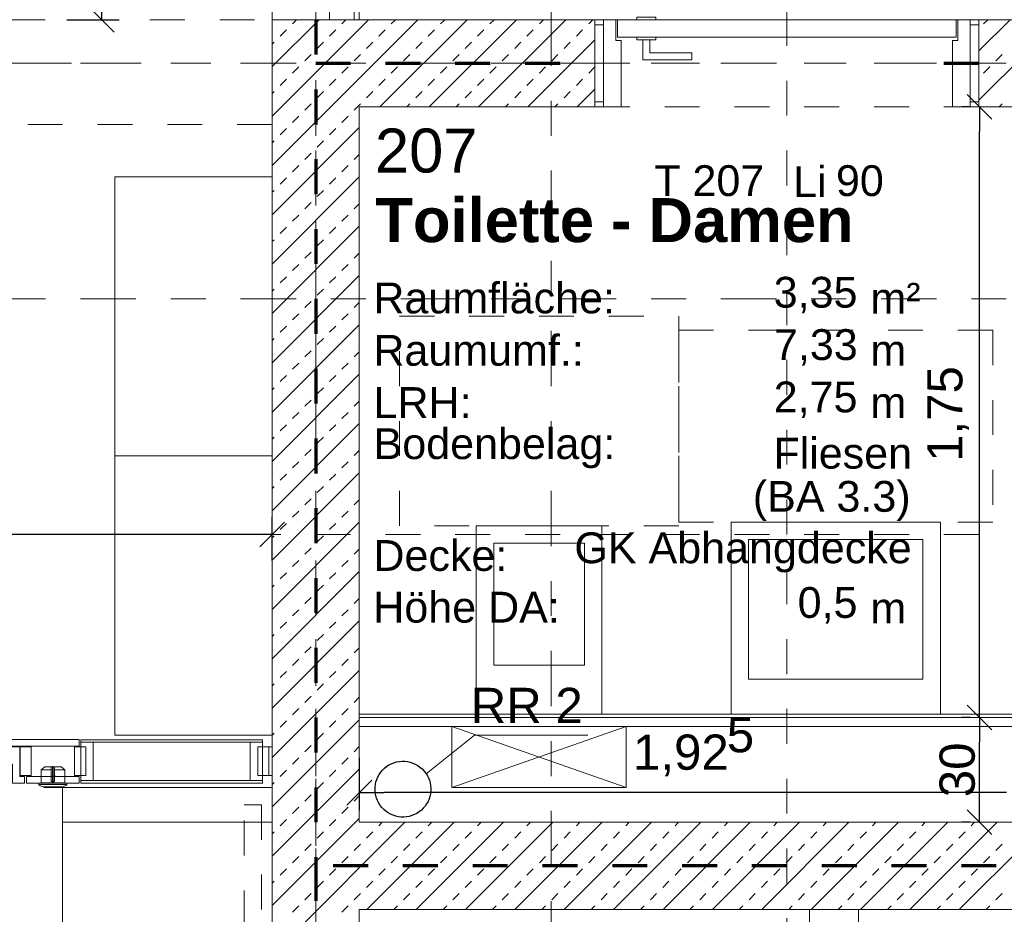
# Model space of a CAD drawing. Header units: metres. Extents: x -45.2 to 14.3, y -31.8 to 10.2.
# Tile 69 of 141: x -23.8 to -21, y -18.6 to -16.1. Entities that reach past the tile are written whole.
import ezdxf

# ---------------------------------------------------------------- set-up
doc = ezdxf.new("R2010")
doc.units = ezdxf.units.M
doc.header["$LTSCALE"] = 0.05
for name, pattern in [('Achsen 01', [5.291531, 3.175, -1.058062, 0.352704, -0.705764]), ('gestrichelt', [2.116531, 1.058062, -1.058469]), ('gestrichelt - 01', [2, 1, -1]), ('ISO-07 Punktiert', [0.889, 0.127, -0.762]), ('Raster 01', [2, 1, -1]), ('VW-01 Strichlinie kurz', [2, 1, -1])]:
    doc.linetypes.add(name, pattern=pattern)
doc.layers.get('0').update_dxf_attribs({"lineweight": 25})
for name, color, linetype, lineweight in [('013_Beton und Stahlbetonarbeiten-000 Unterzüge', 7, 'ISO-07 Punktiert', 13), ('013_Beton und Stahlbetonarbeiten-340 Innenwände', 7, 'Continuous', 18), ('024_Fliesen_Plattenarbeiten-340 Fliesen', 7, 'Continuous', 9), ('027_Tischlerarbeiten-340 Innentüren', 7, 'Continuous', 9), ('031_Metallbauarbeiten-340 Innentüren _ Elemente', 7, 'Continuous', 9), ('039_Trockenbauarbeiten-340 Gipskarton', 7, 'Continuous', 9), ('AV1-Brandschutzkonzept-Brandschutzkonzept', 7, 'Continuous', 5), ('AV1-Einrichtung Bemaßung', 7, 'Continuous', 9), ('AV1-Schnitt Achsen', 7, 'Achsen 01', 18), ('AV1-Stempel-Raumstempel', 7, 'Continuous', 9), ('Keine', 7, 'Continuous', 9)]:
    doc.layers.add(name, color=color, linetype=linetype, lineweight=lineweight)
for name, color, linetype, lineweight, true_color in [('013_Beton und Stahlbetonarbeiten-350 Stahlbeton Treppe Ansicht', 7, 'Continuous', 9, 0xa6a6a6), ('045_Sanitär Betriebseinrichtung-allg.', 9, 'Continuous', 13, 0x808080), ('045_Sanitärausstattung-allg.', 9, 'Continuous', 9, 0x808080), ('ACTES-Einrichtung Aufsicht.', 7, 'Continuous', 9, 0xa6a6a6), ('AV1-Achsen', 1, 'Achsen 01', 18, 0xff0000), ('AV1-Einrichtung', 7, 'Continuous', 9, 0xa6a6a6), ('AV1-Raster', 7, 'Raster 01', 9, 0xa6a6a6)]:
    doc.layers.add(name, color=color, linetype=linetype, lineweight=lineweight, true_color=true_color)
doc.styles.add('Arial', font='arial.ttf')
doc.styles.add('Arial (bold)', font='arialbd.ttf')

msp = doc.modelspace()

# ---------------------------------------------------------------- linework, layer by layer
at = {"color": 0, "linetype": 'ByBlock', "lineweight": -2}
for p, q in [((-23.5629, -16.075), (-23.5629, -16.0043)), ((-21.0483, -16.325), (-21.0483, -16.3957)), ((-23.075, -17.55), (-23.1457, -17.55)), ((-21.0483, -18.075), (-21.0483, -18.0043)), ((-21.0483, -18.075), (-21.0483, -18.1457)), ((-22.825, -18.29), (-22.7543, -18.29)), ((-21.0483, -18.375), (-21.0483, -18.3043))]:
    msp.add_line(p, q, dxfattribs=at)
at = {"color": 0, "linetype": 'Continuous', "lineweight": 15}
for p, q in [((-23.5275, -16.1104), (-23.5982, -16.0396)), ((-21.0836, -16.2896), (-21.0129, -16.3604)), ((-23.0396, -17.5146), (-23.1104, -17.5854)), ((-21.0129, -18.1104), (-21.0836, -18.0396)), ((-21.0836, -18.0396), (-21.0129, -18.1104)), ((-22.8604, -18.3254), (-22.7896, -18.2546)), ((-21.0129, -18.4104), (-21.0836, -18.3396))]:
    msp.add_line(p, q, dxfattribs=at)
at = {"layer": '013_Beton und Stahlbetonarbeiten-000 Unterzüge', "linetype": 'VW-01 Strichlinie kurz'}
for points in [[(-23.075, -16.075), (-23.075, -13.625), (-22.825, -13.625), (-22.825, -16.075)], [(-39.025, -16.375), (-39.025, -16.075), (-23.075, -16.075), (-23.075, -16.375)], [(-22.15, -16.325), (-22.15, -16.075), (-21.05, -16.075), (-21.05, -16.325)]]:
    msp.add_lwpolyline(points, close=True, dxfattribs=at)
at = {"layer": '013_Beton und Stahlbetonarbeiten-340 Innenwände', "color": 251, "linetype": 'Continuous', "lineweight": 13, "true_color": 0x4c4c4c}
for p, q in [((-22.6576, -16.075), (-23.075, -16.4924)), ((-22.799, -16.075), (-23.075, -16.351)), ((-22.9404, -16.075), (-23.075, -16.2096)), ((-23.0163, -16.0867), (-23.0046, -16.075)), ((-22.8749, -16.0867), (-22.8632, -16.075)), ((-22.5162, -16.075), (-22.7662, -16.325)), ((-22.7335, -16.0867), (-22.7218, -16.075)), ((-22.3748, -16.075), (-22.6248, -16.325)), ((-22.5921, -16.0867), (-22.5804, -16.075)), ((-22.2333, -16.075), (-22.4833, -16.325)), ((-22.4506, -16.0867), (-22.439, -16.075)), ((-22.3092, -16.0867), (-22.2975, -16.075)), ((-22.1678, -16.0867), (-22.1561, -16.075)), ((-20.8191, -16.075), (-21.05, -16.3059)), ((-20.9605, -16.075), (-21.05, -16.1645)), ((-21.0364, -16.0867), (-21.0247, -16.075)), ((-23.0517, -16.122), (-23.034, -16.1044)), ((-22.9103, -16.122), (-22.8926, -16.1044)), ((-22.7688, -16.122), (-22.7512, -16.1044)), ((-22.6274, -16.122), (-22.6097, -16.1044)), ((-22.486, -16.122), (-22.4683, -16.1044)), ((-22.3446, -16.122), (-22.3269, -16.1044)), ((-22.2032, -16.122), (-22.1855, -16.1044)), ((-22.15, -16.1331), (-22.3419, -16.325)), ((-23.075, -16.1454), (-23.0694, -16.1397)), ((-22.9456, -16.1574), (-22.9279, -16.1397)), ((-22.8042, -16.1574), (-22.7865, -16.1397)), ((-22.6628, -16.1574), (-22.6451, -16.1397)), ((-22.5214, -16.1574), (-22.5037, -16.1397)), ((-22.3799, -16.1574), (-22.3623, -16.1397)), ((-22.2385, -16.1574), (-22.2208, -16.1397)), ((-22.981, -16.1927), (-22.9633, -16.1751)), ((-22.8395, -16.1927), (-22.8219, -16.1751)), ((-22.6981, -16.1927), (-22.6805, -16.1751)), ((-22.5567, -16.1927), (-22.539, -16.1751)), ((-22.4153, -16.1927), (-22.3976, -16.1751)), ((-22.2739, -16.1927), (-22.2562, -16.1751)), ((-21.0011, -16.1927), (-20.9834, -16.1751)), ((-23.0163, -16.2281), (-22.9986, -16.2104)), ((-22.8749, -16.2281), (-22.8572, -16.2104)), ((-22.7335, -16.2281), (-22.7158, -16.2104)), ((-22.5921, -16.2281), (-22.5744, -16.2104)), ((-22.4506, -16.2281), (-22.433, -16.2104)), ((-22.3092, -16.2281), (-22.2915, -16.2104)), ((-22.1678, -16.2281), (-22.1501, -16.2104)), ((-21.0364, -16.2281), (-21.0187, -16.2104)), ((-23.0517, -16.2635), (-23.034, -16.2458)), ((-22.9103, -16.2635), (-22.8926, -16.2458)), ((-22.7688, -16.2635), (-22.7512, -16.2458)), ((-22.6274, -16.2635), (-22.6097, -16.2458)), ((-22.486, -16.2635), (-22.4683, -16.2458)), ((-22.3446, -16.2635), (-22.3269, -16.2458)), ((-22.2032, -16.2635), (-22.1855, -16.2458)), ((-22.15, -16.2745), (-22.2005, -16.325)), ((-23.075, -16.2868), (-23.0694, -16.2811)), ((-22.9456, -16.2988), (-22.9279, -16.2811)), ((-22.8042, -16.2988), (-22.7865, -16.2811)), ((-22.6628, -16.2988), (-22.6451, -16.2811)), ((-22.5214, -16.2988), (-22.5037, -16.2811)), ((-22.3799, -16.2988), (-22.3623, -16.2811)), ((-22.2385, -16.2988), (-22.2208, -16.2811)), ((-22.981, -16.3342), (-22.9633, -16.3165)), ((-22.8395, -16.3342), (-22.8219, -16.3165)), ((-22.689, -16.325), (-22.6805, -16.3165)), ((-22.5475, -16.325), (-22.539, -16.3165)), ((-22.4061, -16.325), (-22.3976, -16.3165)), ((-22.2647, -16.325), (-22.2562, -16.3165)), ((-20.9919, -16.325), (-20.9834, -16.3165)), ((-23.0163, -16.3695), (-22.9986, -16.3518)), ((-22.8749, -16.3695), (-22.8572, -16.3518)), ((-22.825, -16.3838), (-23.075, -16.6338)), ((-23.0517, -16.4049), (-23.034, -16.3872)), ((-22.9103, -16.4049), (-22.8926, -16.3872)), ((-23.075, -16.4282), (-23.0694, -16.4226)), ((-22.9456, -16.4402), (-22.9279, -16.4226)), ((-22.981, -16.4756), (-22.9633, -16.4579)), ((-22.8395, -16.4756), (-22.825, -16.461)), ((-23.0163, -16.5109), (-22.9986, -16.4933)), ((-22.8749, -16.5109), (-22.8572, -16.4933)), ((-22.825, -16.5252), (-23.075, -16.7752)), ((-23.0517, -16.5463), (-23.034, -16.5286)), ((-22.9103, -16.5463), (-22.8926, -16.5286)), ((-23.075, -16.5696), (-23.0694, -16.564)), ((-22.9456, -16.5817), (-22.9279, -16.564)), ((-22.981, -16.617), (-22.9633, -16.5993)), ((-22.8395, -16.617), (-22.825, -16.6025)), ((-23.0163, -16.6524), (-22.9986, -16.6347)), ((-22.8749, -16.6524), (-22.8572, -16.6347)), ((-22.825, -16.6667), (-23.075, -16.9167)), ((-23.0517, -16.6877), (-23.034, -16.67)), ((-22.9103, -16.6877), (-22.8926, -16.67)), ((-23.075, -16.711), (-23.0694, -16.7054)), ((-22.9456, -16.7231), (-22.9279, -16.7054)), ((-22.981, -16.7584), (-22.9633, -16.7408)), ((-22.8395, -16.7584), (-22.825, -16.7439)), ((-23.0163, -16.7938), (-22.9986, -16.7761)), ((-22.8749, -16.7938), (-22.8572, -16.7761)), ((-22.825, -16.8081), (-23.075, -17.0581)), ((-23.0517, -16.8291), (-23.034, -16.8115)), ((-22.9103, -16.8291), (-22.8926, -16.8115)), ((-23.075, -16.8525), (-23.0694, -16.8468)), ((-22.9456, -16.8645), (-22.9279, -16.8468)), ((-22.981, -16.8999), (-22.9633, -16.8822)), ((-22.8395, -16.8999), (-22.825, -16.8853)), ((-23.0163, -16.9352), (-22.9986, -16.9175)), ((-22.8749, -16.9352), (-22.8572, -16.9175)), ((-22.825, -16.9495), (-23.075, -17.1995)), ((-23.0517, -16.9706), (-23.034, -16.9529)), ((-22.9103, -16.9706), (-22.8926, -16.9529)), ((-23.075, -16.9939), (-23.0694, -16.9882)), ((-22.9456, -17.0059), (-22.9279, -16.9882)), ((-22.981, -17.0413), (-22.9633, -17.0236)), ((-22.8395, -17.0413), (-22.825, -17.0267)), ((-23.0163, -17.0766), (-22.9986, -17.059)), ((-22.8749, -17.0766), (-22.8572, -17.059)), ((-22.825, -17.0909), (-23.075, -17.3409)), ((-23.0517, -17.112), (-23.034, -17.0943)), ((-22.9103, -17.112), (-22.8926, -17.0943)), ((-23.075, -17.1353), (-23.0694, -17.1297)), ((-22.9456, -17.1473), (-22.9279, -17.1297)), ((-22.981, -17.1827), (-22.9633, -17.165)), ((-22.8395, -17.1827), (-22.825, -17.1681)), ((-23.0163, -17.2181), (-22.9986, -17.2004)), ((-22.8749, -17.2181), (-22.8572, -17.2004)), ((-22.825, -17.2323), (-23.075, -17.4823)), ((-23.0517, -17.2534), (-23.034, -17.2357)), ((-22.9103, -17.2534), (-22.8926, -17.2357)), ((-23.075, -17.2767), (-23.0694, -17.2711)), ((-22.9456, -17.2888), (-22.9279, -17.2711)), ((-22.981, -17.3241), (-22.9633, -17.3064)), ((-22.8395, -17.3241), (-22.825, -17.3096)), ((-23.0163, -17.3595), (-22.9986, -17.3418)), ((-22.8749, -17.3595), (-22.8572, -17.3418)), ((-22.825, -17.3738), (-23.075, -17.6238)), ((-23.0517, -17.3948), (-23.034, -17.3771)), ((-22.9103, -17.3948), (-22.8926, -17.3771)), ((-23.075, -17.4181), (-23.0694, -17.4125)), ((-22.9456, -17.4302), (-22.9279, -17.4125)), ((-22.981, -17.4655), (-22.9633, -17.4479)), ((-22.8395, -17.4655), (-22.825, -17.451)), ((-23.0163, -17.5009), (-22.9986, -17.4832)), ((-22.8749, -17.5009), (-22.8572, -17.4832)), ((-22.825, -17.5152), (-23.075, -17.7652)), ((-23.0517, -17.5362), (-23.034, -17.5186)), ((-22.9103, -17.5362), (-22.8926, -17.5186)), ((-23.075, -17.5596), (-23.0694, -17.5539)), ((-22.9456, -17.5716), (-22.9279, -17.5539)), ((-22.981, -17.607), (-22.9633, -17.5893)), ((-22.8395, -17.607), (-22.825, -17.5924)), ((-23.0163, -17.6423), (-22.9986, -17.6246)), ((-22.8749, -17.6423), (-22.8572, -17.6246)), ((-22.825, -17.6566), (-23.075, -17.9066)), ((-23.0517, -17.6777), (-23.034, -17.66)), ((-22.9103, -17.6777), (-22.8926, -17.66)), ((-23.075, -17.701), (-23.0694, -17.6953)), ((-22.9456, -17.713), (-22.9279, -17.6953)), ((-22.981, -17.7484), (-22.9633, -17.7307)), ((-22.8395, -17.7484), (-22.825, -17.7338)), ((-23.0163, -17.7837), (-22.9986, -17.7661)), ((-22.8749, -17.7837), (-22.8572, -17.7661)), ((-22.825, -17.798), (-23.075, -18.048)), ((-23.0517, -17.8191), (-23.034, -17.8014)), ((-22.9103, -17.8191), (-22.8926, -17.8014)), ((-23.075, -17.8424), (-23.0694, -17.8368)), ((-22.9456, -17.8544), (-22.9279, -17.8368)), ((-22.981, -17.8898), (-22.9633, -17.8721)), ((-22.8395, -17.8898), (-22.825, -17.8753)), ((-23.0163, -17.9252), (-22.9986, -17.9075)), ((-22.8749, -17.9252), (-22.8572, -17.9075)), ((-22.825, -17.9395), (-23.075, -18.1895)), ((-23.0517, -17.9605), (-23.034, -17.9428)), ((-22.9103, -17.9605), (-22.8926, -17.9428)), ((-23.075, -17.9838), (-23.0694, -17.9782)), ((-22.9456, -17.9959), (-22.9279, -17.9782)), ((-22.981, -18.0312), (-22.9633, -18.0135)), ((-22.8395, -18.0312), (-22.825, -18.0167)), ((-23.0163, -18.0666), (-22.9986, -18.0489)), ((-22.8749, -18.0666), (-22.8572, -18.0489)), ((-22.825, -18.0809), (-23.075, -18.3309)), ((-23.0517, -18.1019), (-23.034, -18.0843)), ((-22.9103, -18.1019), (-22.8926, -18.0843)), ((-23.075, -18.1253), (-23.0694, -18.1196)), ((-22.9456, -18.1373), (-22.9279, -18.1196)), ((-22.981, -18.1726), (-22.9633, -18.155)), ((-22.8395, -18.1726), (-22.825, -18.1581)), ((-23.0163, -18.208), (-22.9986, -18.1903)), ((-22.8749, -18.208), (-22.8572, -18.1903)), ((-22.825, -18.2223), (-23.075, -18.4723)), ((-23.0517, -18.2434), (-23.034, -18.2257)), ((-22.9103, -18.2434), (-22.8926, -18.2257)), ((-23.075, -18.2667), (-23.0694, -18.261)), ((-22.9456, -18.2787), (-22.9279, -18.261)), ((-22.981, -18.3141), (-22.9633, -18.2964)), ((-22.8395, -18.3141), (-22.825, -18.2995)), ((-23.0163, -18.3494), (-22.9986, -18.3317)), ((-22.8749, -18.3494), (-22.8572, -18.3317)), ((-22.825, -18.3637), (-23.075, -18.6137)), ((-22.6949, -18.375), (-23.075, -18.7551)), ((-23.0517, -18.3848), (-23.034, -18.3671)), ((-22.9103, -18.3848), (-22.8926, -18.3671)), ((-22.5534, -18.375), (-22.8034, -18.625)), ((-22.7688, -18.3848), (-22.7591, -18.375)), ((-22.412, -18.375), (-22.662, -18.625)), ((-22.6274, -18.3848), (-22.6176, -18.375)), ((-22.2706, -18.375), (-22.5206, -18.625)), ((-22.486, -18.3848), (-22.4762, -18.375)), ((-22.1292, -18.375), (-22.3792, -18.625)), ((-22.3446, -18.3848), (-22.3348, -18.375)), ((-21.9878, -18.375), (-22.2378, -18.625)), ((-22.2032, -18.3848), (-22.1934, -18.375)), ((-21.8463, -18.375), (-22.0963, -18.625)), ((-22.0617, -18.3848), (-22.052, -18.375)), ((-21.7049, -18.375), (-21.9549, -18.625)), ((-21.9203, -18.3848), (-21.9105, -18.375)), ((-21.5635, -18.375), (-21.8135, -18.625)), ((-21.7789, -18.3848), (-21.7691, -18.375)), ((-21.4221, -18.375), (-21.6721, -18.625)), ((-21.6375, -18.3848), (-21.6277, -18.375)), ((-21.2806, -18.375), (-21.5306, -18.625)), ((-21.496, -18.3848), (-21.4863, -18.375)), ((-21.1392, -18.375), (-21.3892, -18.625)), ((-21.3546, -18.3848), (-21.3448, -18.375)), ((-20.9978, -18.375), (-21.2478, -18.625)), ((-21.2132, -18.3848), (-21.2034, -18.375)), ((-20.8564, -18.375), (-21.1064, -18.625)), ((-21.0718, -18.3848), (-21.062, -18.375)), ((-23.075, -18.4081), (-23.0694, -18.4025)), ((-22.9456, -18.4201), (-22.9279, -18.4025)), ((-22.8042, -18.4201), (-22.7865, -18.4025)), ((-22.6628, -18.4201), (-22.6451, -18.4025)), ((-22.5214, -18.4201), (-22.5037, -18.4025)), ((-22.3799, -18.4201), (-22.3623, -18.4025)), ((-22.2385, -18.4201), (-22.2208, -18.4025)), ((-22.0971, -18.4201), (-22.0794, -18.4025)), ((-21.9557, -18.4201), (-21.938, -18.4025)), ((-21.8142, -18.4201), (-21.7966, -18.4025)), ((-21.6728, -18.4201), (-21.6551, -18.4025)), ((-21.5314, -18.4201), (-21.5137, -18.4025)), ((-21.39, -18.4201), (-21.3723, -18.4025)), ((-21.2486, -18.4201), (-21.2309, -18.4025)), ((-21.1071, -18.4201), (-21.0895, -18.4025)), ((-22.981, -18.4555), (-22.9633, -18.4378)), ((-22.8395, -18.4555), (-22.8219, -18.4378)), ((-22.6981, -18.4555), (-22.6805, -18.4378)), ((-22.5567, -18.4555), (-22.539, -18.4378)), ((-22.4153, -18.4555), (-22.3976, -18.4378)), ((-22.2739, -18.4555), (-22.2562, -18.4378)), ((-22.1324, -18.4555), (-22.1148, -18.4378)), ((-21.991, -18.4555), (-21.9733, -18.4378)), ((-21.8496, -18.4555), (-21.8319, -18.4378)), ((-21.7082, -18.4555), (-21.6905, -18.4378)), ((-21.5668, -18.4555), (-21.5491, -18.4378)), ((-21.4253, -18.4555), (-21.4077, -18.4378)), ((-21.2839, -18.4555), (-21.2662, -18.4378)), ((-21.1425, -18.4555), (-21.1248, -18.4378)), ((-21.0011, -18.4555), (-20.9834, -18.4378)), ((-23.0163, -18.4908), (-22.9986, -18.4732)), ((-22.8749, -18.4908), (-22.8572, -18.4732)), ((-22.7335, -18.4908), (-22.7158, -18.4732)), ((-22.5921, -18.4908), (-22.5744, -18.4732)), ((-22.4506, -18.4908), (-22.433, -18.4732)), ((-22.3092, -18.4908), (-22.2915, -18.4732)), ((-22.1678, -18.4908), (-22.1501, -18.4732)), ((-22.0264, -18.4908), (-22.0087, -18.4732)), ((-21.885, -18.4908), (-21.8673, -18.4732)), ((-21.7435, -18.4908), (-21.7259, -18.4732)), ((-21.6021, -18.4908), (-21.5844, -18.4732)), ((-21.4607, -18.4908), (-21.443, -18.4732)), ((-21.3193, -18.4908), (-21.3016, -18.4732)), ((-21.1778, -18.4908), (-21.1602, -18.4732)), ((-21.0364, -18.4908), (-21.0187, -18.4732)), ((-23.0517, -18.5262), (-23.034, -18.5085)), ((-22.9103, -18.5262), (-22.8926, -18.5085)), ((-22.7688, -18.5262), (-22.7512, -18.5085)), ((-22.6274, -18.5262), (-22.6097, -18.5085)), ((-22.486, -18.5262), (-22.4683, -18.5085)), ((-22.3446, -18.5262), (-22.3269, -18.5085)), ((-22.2032, -18.5262), (-22.1855, -18.5085)), ((-22.0617, -18.5262), (-22.0441, -18.5085)), ((-21.9203, -18.5262), (-21.9026, -18.5085)), ((-21.7789, -18.5262), (-21.7612, -18.5085)), ((-21.6375, -18.5262), (-21.6198, -18.5085)), ((-21.496, -18.5262), (-21.4784, -18.5085)), ((-21.3546, -18.5262), (-21.3369, -18.5085)), ((-21.2132, -18.5262), (-21.1955, -18.5085)), ((-21.0718, -18.5262), (-21.0541, -18.5085)), ((-23.075, -18.5495), (-23.0694, -18.5439)), ((-22.9456, -18.5616), (-22.9279, -18.5439)), ((-22.8042, -18.5616), (-22.7865, -18.5439)), ((-22.6628, -18.5616), (-22.6451, -18.5439)), ((-22.5214, -18.5616), (-22.5037, -18.5439)), ((-22.3799, -18.5616), (-22.3623, -18.5439)), ((-22.2385, -18.5616), (-22.2208, -18.5439)), ((-22.0971, -18.5616), (-22.0794, -18.5439)), ((-21.9557, -18.5616), (-21.938, -18.5439)), ((-21.8142, -18.5616), (-21.7966, -18.5439)), ((-21.6728, -18.5616), (-21.6551, -18.5439)), ((-21.5314, -18.5616), (-21.5137, -18.5439)), ((-21.39, -18.5616), (-21.3723, -18.5439)), ((-21.2486, -18.5616), (-21.2309, -18.5439)), ((-21.1071, -18.5616), (-21.0895, -18.5439)), ((-22.981, -18.5969), (-22.9633, -18.5792)), ((-22.8395, -18.5969), (-22.8219, -18.5792)), ((-22.6981, -18.5969), (-22.6805, -18.5792)), ((-22.5567, -18.5969), (-22.539, -18.5792)), ((-22.4153, -18.5969), (-22.3976, -18.5792)), ((-22.2739, -18.5969), (-22.2562, -18.5792)), ((-22.1324, -18.5969), (-22.1148, -18.5792)), ((-21.991, -18.5969), (-21.9733, -18.5792)), ((-21.8496, -18.5969), (-21.8319, -18.5792)), ((-21.7082, -18.5969), (-21.6905, -18.5792)), ((-21.5668, -18.5969), (-21.5491, -18.5792)), ((-21.4253, -18.5969), (-21.4077, -18.5792)), ((-21.2839, -18.5969), (-21.2662, -18.5792)), ((-21.1425, -18.5969), (-21.1248, -18.5792)), ((-21.0011, -18.5969), (-20.9834, -18.5792)), ((-23.0163, -18.6323), (-22.9986, -18.6146)), ((-22.8749, -18.6323), (-22.8572, -18.6146)), ((-22.7262, -18.625), (-22.7158, -18.6146)), ((-22.5848, -18.625), (-22.5744, -18.6146)), ((-22.4434, -18.625), (-22.433, -18.6146)), ((-22.302, -18.625), (-22.2915, -18.6146)), ((-22.1605, -18.625), (-22.1501, -18.6146)), ((-22.0191, -18.625), (-22.0087, -18.6146)), ((-21.8777, -18.625), (-21.8673, -18.6146)), ((-21.7363, -18.625), (-21.7259, -18.6146)), ((-21.5948, -18.625), (-21.5844, -18.6146)), ((-21.4534, -18.625), (-21.443, -18.6146)), ((-21.312, -18.625), (-21.3016, -18.6146)), ((-21.1706, -18.625), (-21.1602, -18.6146)), ((-21.0292, -18.625), (-21.0187, -18.6146))]:
    msp.add_line(p, q, dxfattribs=at)
at = {"layer": '013_Beton und Stahlbetonarbeiten-340 Innenwände'}
for points in [[(-22.15, -16.075), (-23.075, -16.075), (-23.075, -21.475), (-22.825, -21.475), (-22.825, -18.625), (-17.875, -18.625), (-17.875, -16.075), (-19.15, -16.075), (-19.15, -16.325), (-18.125, -16.325), (-18.125, -18.375), (-22.825, -18.375), (-22.825, -16.325), (-22.15, -16.325)], [(-21.05, -16.075), (-20.25, -16.075), (-20.25, -16.325), (-21.05, -16.325)]]:
    msp.add_lwpolyline(points, close=True, dxfattribs=at)
at = {"layer": '013_Beton und Stahlbetonarbeiten-350 Stahlbeton Treppe Ansicht', "linetype": 'Raster 01'}
msp.add_line((-21.395, -21.475), (-21.395, -18.625), dxfattribs=at)
at = {"layer": '013_Beton und Stahlbetonarbeiten-350 Stahlbeton Treppe Ansicht', "linetype": 'Continuous'}
msp.add_lwpolyline([(-21.535, -18.625), (-21.535, -19.9833), (-21.395, -19.9833), (-21.395, -20.1133), (-21.535, -20.1133), (-21.535, -21.475)], dxfattribs=at)
at = {"layer": '024_Fliesen_Plattenarbeiten-340 Fliesen'}
msp.add_lwpolyline([(-22.825, -18.065), (-20.9, -18.065), (-20.9, -18.075), (-22.825, -18.075)], close=True, dxfattribs=at)
at = {"layer": '027_Tischlerarbeiten-340 Innentüren', "color": 8, "lineweight": 13, "true_color": 0x808080}
for p, q in [((-23.708, -18.257), (-23.708, -18.216)), ((-23.7042, -18.2152), (-23.7017, -18.2152)), ((-23.737, -18.2242), (-23.708, -18.2242)), ((-23.698, -18.2242), (-23.669, -18.2242)), ((-23.743, -18.267), (-23.663, -18.267)), ((-23.699, -18.258), (-23.707, -18.258)), ((-23.7005, -18.261), (-23.7055, -18.261)), ((-23.7055, -18.261), (-23.7055, -18.2622)), ((-23.7055, -18.2622), (-23.7005, -18.2622)), ((-23.7039, -18.2617), (-23.7045, -18.2627)), ((-23.7042, -18.2605), (-23.704, -18.2608)), ((-23.7042, -18.2605), (-23.704, -18.2605)), ((-23.704, -18.2605), (-23.7017, -18.2605)), ((-23.704, -18.2608), (-23.704, -18.2609)), ((-23.703, -18.2614), (-23.7039, -18.2617)), ((-23.7031, -18.2617), (-23.7032, -18.2615)), ((-23.7031, -18.2617), (-23.7032, -18.2622)), ((-23.7032, -18.2622), (-23.7032, -18.2626)), ((-23.7032, -18.2626), (-23.7032, -18.2629)), ((-23.7032, -18.2626), (-23.7028, -18.2626)), ((-23.7029, -18.2617), (-23.7031, -18.2617)), ((-23.7021, -18.2617), (-23.703, -18.2614)), ((-23.7029, -18.2617), (-23.7028, -18.2615)), ((-23.7028, -18.2626), (-23.7029, -18.2617)), ((-23.7028, -18.2629), (-23.7028, -18.2626)), ((-23.7015, -18.2627), (-23.7021, -18.2617)), ((-23.702, -18.2608), (-23.7017, -18.2605)), ((-23.702, -18.2608), (-23.702, -18.2609)), ((-23.702, -18.2608), (-23.702, -18.2608)), ((-23.7008, -18.262), (-23.7008, -18.262)), ((-23.7005, -18.2622), (-23.7005, -18.261))]:
    msp.add_line(p, q, dxfattribs=at)
at = {"layer": '027_Tischlerarbeiten-340 Innentüren', "color": 253, "linetype": 'gestrichelt - 01', "lineweight": 9, "true_color": 0xa6a6a6}
msp.add_lwpolyline([(-21.1699, -15.0967), (-21.3522, -15.125), (-21.5258, -15.1872), (-21.6846, -15.281), (-21.8228, -15.4032), (-21.9354, -15.5492), (-22.0185, -15.7139), (-22.0689, -15.8913), (-22.085, -16.075)], dxfattribs=at)
at = {"layer": '027_Tischlerarbeiten-340 Innentüren'}
for points in [[(-22.09, -16.075), (-22.09, -16.135), (-22.075, -16.135), (-22.075, -16.325), (-22.125, -16.325), (-22.125, -16.075)], [(-21.115, -16.125), (-22.085, -16.125), (-22.085, -16.075), (-21.115, -16.075)], [(-22.03, -16.075), (-22.03, -16.0675), (-21.975, -16.0675), (-21.975, -16.075)], [(-21.11, -16.075), (-21.11, -16.135), (-21.125, -16.135), (-21.125, -16.325), (-21.075, -16.325), (-21.075, -16.075)], [(-22.15, -16.31), (-22.15, -16.09), (-22.125, -16.09), (-22.125, -16.31)], [(-21.075, -16.31), (-21.075, -16.09), (-21.05, -16.09), (-21.05, -16.31)], [(-22.03, -16.1325), (-22.03, -16.125), (-21.975, -16.125), (-21.975, -16.1325)], [(-22.0125, -16.1325), (-21.9925, -16.1325), (-21.9925, -16.17), (-21.8725, -16.17), (-21.8725, -16.19), (-22.0125, -16.19)]]:
    msp.add_lwpolyline(points, close=True, dxfattribs=at)
at = {"layer": '027_Tischlerarbeiten-340 Innentüren', "color": 7, "linetype": 'Continuous', "lineweight": 13}
for points in [[(-23.8553, -18.1565), (-23.8553, -18.1375), (-23.6275, -18.1375), (-23.6275, -18.1565)], [(-23.819, -18.2085), (-23.819, -18.263), (-23.784, -18.263), (-23.784, -18.244), (-23.7975, -18.244), (-23.7975, -18.159), (-23.839, -18.159), (-23.839, -18.2085)], [(-23.797, -18.241), (-23.797, -18.159), (-23.765, -18.159), (-23.765, -18.241)], [(-23.116, -18.241), (-23.116, -18.159), (-23.084, -18.159), (-23.084, -18.241)], [(-23.084, -18.241), (-23.084, -18.159), (-23.075, -18.159), (-23.075, -18.241)], [(-23.7785, -18.263), (-23.7785, -18.244), (-23.6275, -18.244), (-23.6275, -18.263)]]:
    msp.add_lwpolyline(points, close=True, dxfattribs=at)
at = {"layer": '027_Tischlerarbeiten-340 Innentüren', "color": 7, "linetype": 'Continuous', "lineweight": 5}
for points in [[(-23.6227, -18.145), (-23.6227, -18.139), (-23.1023, -18.139), (-23.1023, -18.145)], [(-23.609, -18.2411), (-23.641, -18.2411), (-23.641, -18.1591), (-23.609, -18.1591)], [(-23.5877, -18.255), (-23.6227, -18.255), (-23.6227, -18.145), (-23.5877, -18.145)], [(-23.1373, -18.255), (-23.1373, -18.145), (-23.1023, -18.145), (-23.1023, -18.255)], [(-23.6227, -18.263), (-23.6227, -18.255), (-23.1023, -18.255), (-23.1023, -18.263)]]:
    msp.add_lwpolyline(points, close=True, dxfattribs=at)
at = {"layer": '027_Tischlerarbeiten-340 Innentüren', "color": 8, "lineweight": 13, "true_color": 0x808080}
for points in [[(-23.737, -18.2622), (-23.737, -18.2242), (-23.7265, -18.216), (-23.6795, -18.216), (-23.669, -18.2242), (-23.669, -18.2622)], [(-23.7017, -18.2605), (-23.7017, -18.2152), (-23.702, -18.215), (-23.703, -18.215), (-23.704, -18.215), (-23.7042, -18.2152), (-23.7042, -18.2605)], [(-23.704, -18.2608), (-23.704, -18.2608), (-23.704, -18.215)], [(-23.702, -18.2608), (-23.702, -18.2608), (-23.702, -18.215)], [(-23.698, -18.216), (-23.698, -18.257), (-23.698, -18.257), (-23.698, -18.2572), (-23.6981, -18.2574), (-23.6982, -18.2576), (-23.6983, -18.2577), (-23.6984, -18.2578), (-23.6986, -18.2579), (-23.6988, -18.258), (-23.699, -18.258)], [(-23.7012, -18.2425), (-23.7012, -18.242), (-23.7048, -18.242), (-23.7048, -18.2425)], [(-23.6678, -18.263), (-23.6678, -18.2622), (-23.7383, -18.2622), (-23.7383, -18.263)], [(-23.708, -18.257), (-23.708, -18.2572), (-23.7079, -18.2573), (-23.7079, -18.2575), (-23.7078, -18.2576), (-23.7076, -18.2578), (-23.7075, -18.2579), (-23.7073, -18.2579), (-23.7072, -18.258), (-23.707, -18.258)], [(-23.7055, -18.2622), (-23.7048, -18.2626), (-23.704, -18.2628), (-23.7032, -18.2629)], [(-23.7041, -18.261), (-23.7041, -18.261), (-23.7041, -18.261), (-23.7041, -18.261), (-23.7041, -18.261), (-23.7041, -18.261), (-23.704, -18.2609), (-23.704, -18.2609), (-23.704, -18.2609)], [(-23.7028, -18.2629), (-23.702, -18.2628), (-23.7012, -18.2626), (-23.7005, -18.2622)], [(-23.702, -18.2609), (-23.702, -18.2609), (-23.702, -18.2609), (-23.7019, -18.2609), (-23.7019, -18.261), (-23.7019, -18.261), (-23.7019, -18.261), (-23.7019, -18.261), (-23.7019, -18.261), (-23.7019, -18.261)]]:
    msp.add_lwpolyline(points, dxfattribs=at)
for points in [[(-23.7052, -18.2425), (-23.6955, -18.2425), (-23.6955, -18.2425), (-23.695, -18.2425), (-23.6945, -18.2427), (-23.6923, -18.2434), (-23.6927, -18.2448), (-23.695, -18.2441), (-23.695, -18.2441), (-23.6953, -18.244), (-23.6955, -18.244), (-23.7052, -18.244)], [(-23.7423, -18.2685), (-23.7425, -18.2683), (-23.7427, -18.2681), (-23.7428, -18.2679), (-23.7429, -18.2677), (-23.743, -18.2675), (-23.743, -18.2672), (-23.743, -18.264), (-23.743, -18.264), (-23.743, -18.2638), (-23.7429, -18.2637), (-23.7429, -18.2635), (-23.7428, -18.2634), (-23.7426, -18.2632), (-23.7425, -18.2631), (-23.7423, -18.2631), (-23.7422, -18.263), (-23.742, -18.263), (-23.664, -18.263), (-23.664, -18.263), (-23.6638, -18.263), (-23.6637, -18.2631), (-23.6635, -18.2631), (-23.6634, -18.2632), (-23.6632, -18.2634), (-23.6631, -18.2635), (-23.6631, -18.2637), (-23.663, -18.2638), (-23.663, -18.264), (-23.663, -18.267), (-23.663, -18.2672), (-23.663, -18.2672), (-23.663, -18.2675), (-23.6631, -18.2677), (-23.6632, -18.2679), (-23.6633, -18.2681), (-23.6635, -18.2683), (-23.6637, -18.2685), (-23.6637, -18.2685), (-23.6675, -18.2706), (-23.6717, -18.2721), (-23.676, -18.273), (-23.73, -18.273), (-23.73, -18.273), (-23.7343, -18.2721), (-23.7385, -18.2706)], [(-23.677, -18.273), (-23.677, -18.2735), (-23.677, -18.2735), (-23.677, -18.2738), (-23.6771, -18.274), (-23.6772, -18.2743), (-23.6774, -18.2745), (-23.6775, -18.2746), (-23.6777, -18.2748), (-23.678, -18.2749), (-23.6782, -18.275), (-23.6785, -18.275), (-23.6785, -18.275), (-23.7275, -18.275), (-23.7275, -18.275), (-23.7278, -18.275), (-23.728, -18.2749), (-23.7282, -18.2748), (-23.7285, -18.2746), (-23.7286, -18.2745), (-23.7288, -18.2743), (-23.7289, -18.274), (-23.729, -18.2738), (-23.729, -18.2735), (-23.729, -18.273)]]:
    msp.add_lwpolyline(points, close=True, dxfattribs=at)
at = {"layer": '031_Metallbauarbeiten-340 Innentüren _ Elemente'}
msp.add_lwpolyline([(-22.91, -16.05), (-22.84, -16.05), (-22.84, -16.075), (-22.91, -16.075)], close=True, dxfattribs=at)
at = {"layer": '039_Trockenbauarbeiten-340 Gipskarton'}
msp.add_lwpolyline([(-20.9, -18.1), (-20.9, -18.075), (-22.825, -18.075), (-22.825, -18.1)], close=True, dxfattribs=at)
at = {"layer": '045_Sanitär Betriebseinrichtung-allg.', "color": 165, "lineweight": 13, "true_color": 0x595995}
msp.add_lwpolyline([(-22.6333, -18.2358), (-22.4947, -18.125), (-22.1704, -18.125)], dxfattribs=at)
at = {"layer": '045_Sanitär Betriebseinrichtung-allg.', "color": 165, "lineweight": 25, "true_color": 0x595995}
msp.add_lwpolyline([(-22.74, -18.2107), (-22.7329, -18.2071), (-22.7257, -18.2042), (-22.7182, -18.2021), (-22.7105, -18.2007), (-22.7027, -18.2), (-22.6947, -18.2002), (-22.6869, -18.201), (-22.6793, -18.2027), (-22.6719, -18.2051), (-22.6647, -18.2082), (-22.6577, -18.2121), (-22.6512, -18.2166), (-22.6453, -18.2216), (-22.6399, -18.2272), (-22.635, -18.2333), (-22.6307, -18.24), (-22.6271, -18.2471), (-22.6242, -18.2543), (-22.6221, -18.2618), (-22.6207, -18.2695), (-22.62, -18.2773), (-22.6202, -18.2853), (-22.621, -18.2931), (-22.6227, -18.3007), (-22.6251, -18.3081), (-22.6282, -18.3153), (-22.6321, -18.3223), (-22.6366, -18.3288), (-22.6416, -18.3347), (-22.6472, -18.3401), (-22.6533, -18.345), (-22.66, -18.3493), (-22.6671, -18.3529), (-22.6743, -18.3558), (-22.6818, -18.3579), (-22.6895, -18.3593), (-22.6973, -18.36), (-22.7053, -18.3598), (-22.7131, -18.359), (-22.7207, -18.3573), (-22.7281, -18.3549), (-22.7353, -18.3518), (-22.7423, -18.3479), (-22.7488, -18.3434), (-22.7547, -18.3384), (-22.7601, -18.3328), (-22.765, -18.3267), (-22.7693, -18.32), (-22.7729, -18.3129), (-22.7758, -18.3057), (-22.7779, -18.2982), (-22.7793, -18.2905), (-22.78, -18.2827), (-22.7798, -18.2747), (-22.779, -18.2669), (-22.7773, -18.2593), (-22.7749, -18.2519), (-22.7718, -18.2447), (-22.7679, -18.2377), (-22.7634, -18.2312), (-22.7584, -18.2253), (-22.7528, -18.2199), (-22.7467, -18.215)], close=True, dxfattribs=at)
at = {"layer": '045_Sanitär Betriebseinrichtung-allg.', "color": 165, "linetype": 'gestrichelt', "true_color": 0x595995}
msp.add_lwpolyline([(-23.105, -20.32), (-23.38, -20.32), (-23.38, -20.27), (-23.155, -20.27), (-23.155, -18.325), (-23.105, -18.325)], close=True, dxfattribs=at)
at = {"layer": '045_Sanitärausstattung-allg.'}
for p, q in [((-22.06, -18.1), (-22.56, -18.275)), ((-22.56, -18.1), (-22.06, -18.275))]:
    msp.add_line(p, q, dxfattribs=at)
at = {"layer": '045_Sanitärausstattung-allg.', "linetype": 'Raster 01'}
for points in [[(-21.91, -17.525), (-22.71, -17.525), (-22.71, -16.925), (-21.91, -16.925)], [(-21.01, -16.965), (-21.01, -17.515), (-21.91, -17.515), (-21.91, -16.965)]]:
    msp.add_lwpolyline(points, close=True, dxfattribs=at)
at = {"layer": '045_Sanitärausstattung-allg.'}
for points in [[(-21.16, -17.515), (-21.16, -18.065), (-21.76, -18.065), (-21.76, -17.515)], [(-22.13, -18.065), (-22.49, -18.065), (-22.49, -17.525), (-22.13, -17.525)], [(-21.21, -17.565), (-21.21, -17.965), (-21.71, -17.965), (-21.71, -17.565)], [(-22.18, -17.925), (-22.44, -17.925), (-22.44, -17.575), (-22.18, -17.575)], [(-22.06, -18.275), (-22.56, -18.275), (-22.56, -18.1), (-22.06, -18.1)]]:
    msp.add_lwpolyline(points, close=True, dxfattribs=at)
at = {"layer": 'ACTES-Einrichtung Aufsicht.'}
for p, q in [((-23.525, -17.325), (-23.525, -16.525)), ((-23.075, -16.525), (-23.075, -17.325)), ((-23.525, -18.125), (-23.525, -17.325)), ((-23.525, -17.325), (-23.075, -17.325)), ((-23.075, -17.325), (-23.075, -18.125)), ((-23.075, -18.125), (-23.525, -18.125))]:
    msp.add_line(p, q, dxfattribs=at)
msp.add_lwpolyline([(-23.525, -16.525), (-23.075, -16.525), (-23.075, -17.325), (-23.525, -17.325)], close=True, dxfattribs=at)
at = {"layer": 'AV1-Achsen'}
for p, q in [((-22.95, -26.5), (-22.95, 4.9)), ((-43.35, -16.2), (4.2, -16.2))]:
    msp.add_line(p, q, dxfattribs=at)
at = {"layer": 'AV1-Brandschutzkonzept-Brandschutzkonzept', "color": 40, "linetype": 'gestrichelt - 01', "lineweight": 70, "true_color": 0xffc000}
for p, q in [((-22.95, -16.075), (-22.95, -18.5)), ((-22.95, -16.2), (-22.25, -16.2)), ((-21.15, -16.2), (-20.275, -16.2))]:
    msp.add_line(p, q, dxfattribs=at)
at = {"layer": 'AV1-Brandschutzkonzept-Brandschutzkonzept', "color": 14, "linetype": 'gestrichelt - 01', "lineweight": 70, "true_color": 0xaa0000}
for p, q in [((-22.95, -18.5), (-22.95, -21.6)), ((-18, -18.5), (-22.95, -18.5))]:
    msp.add_line(p, q, dxfattribs=at)
at = {"layer": 'AV1-Einrichtung'}
for points in [[(-23.075, -18.275), (-23.075, -18.375), (-23.675, -18.375), (-23.675, -18.275)], [(-23.675, -18.975), (-23.675, -18.375), (-23.075, -18.375), (-23.075, -18.975)]]:
    msp.add_lwpolyline(points, close=True, dxfattribs=at)
at = {"layer": 'AV1-Einrichtung Bemaßung', "color": 0, "lineweight": -2}
for p, q in [((-23.6629, -16.075), (-23.5129, -16.075)), ((-21.075, -16.325), (-21.0983, -16.325)), ((-21.0483, -18.0043), (-21.0483, -16.3957)), ((-23.075, -17.625), (-23.075, -17.5)), ((-23.1457, -17.55), (-38.9543, -17.55)), ((-21.075, -18.075), (-21.0983, -18.075)), ((-21.075, -18.075), (-21.0983, -18.075)), ((-21.0483, -18.3043), (-21.0483, -18.1457)), ((-22.825, -18.19), (-22.825, -18.34)), ((-20.9707, -18.29), (-22.7543, -18.29)), ((-20.9707, -18.29), (-21.0414, -18.29)), ((-21.075, -18.375), (-21.0983, -18.375))]:
    msp.add_line(p, q, dxfattribs=at)
at = {"layer": 'AV1-Raster'}
for p, q in [((-22.95, -22.95), (-22.95, 1.35)), ((-21.6, -22.95), (-21.6, 1.35)), ((1.35, -16.2), (-40.5, -16.2)), ((1.35, -17.55), (-40.5, -17.55))]:
    msp.add_line(p, q, dxfattribs=at)
at = {"layer": 'AV1-Schnitt Achsen'}
for p, q in [((-22.275, -26.3), (-22.275, 4.7)), ((-43.35, -16.875), (4.2, -16.875))]:
    msp.add_line(p, q, dxfattribs=at)
at = {"layer": 'Defpoints', "color": 0, "lineweight": 0}
for p, q in [((-22.825, -16.325), (-22.825, -16.325)), ((-21.0483, -16.325), (-21.0483, -16.325)), ((-21.0483, -18.075), (-21.0483, -18.075)), ((-23.075, -18.125), (-23.075, -18.125)), ((-22.825, -18.29), (-22.825, -18.29))]:
    msp.add_line(p, q, dxfattribs=at)
at = {"layer": 'Keine', "color": 8, "linetype": 'Continuous', "lineweight": 13, "true_color": 0x808080}
msp.add_lwpolyline([(-39.025, -5.525), (-23.075, -5.525), (-23.075, -21.475), (-39.025, -21.475)], close=True, dxfattribs=at)

# ---------------------------------------------------------------- texts
at = {"layer": '031_Metallbauarbeiten-340 Innentüren _ Elemente', "char_height": 0.08826, "attachment_point": 7, "style": 'Arial'}
for s, insert in [('T 207', (-21.98, -16.5816)), ('Li', (-21.5818, -16.5831)), ('90', (-21.4594, -16.5816))]:
    msp.add_mtext(s, dxfattribs=dict(at, insert=insert))
at = {"layer": '045_Sanitär Betriebseinrichtung-allg.', "color": 165, "true_color": 0x595995, "insert": (-22.5058, -18.0905), "char_height": 0.10087, "attachment_point": 7, "style": 'Arial'}
msp.add_mtext('RR 2', dxfattribs=at)
at = {"layer": 'AV1-Einrichtung Bemaßung', "color": 0, "char_height": 0.10087, "attachment_point": 7, "rotation": 90, "style": 'Arial'}
for s, insert in [('1,75', (-21.0784, -17.342)), ('30', (-21.0603, -18.303))]:
    msp.add_mtext(s, dxfattribs=dict(at, insert=insert))
at = {"layer": 'AV1-Einrichtung Bemaßung', "color": 0, "attachment_point": 7, "style": 'Arial'}
for s, insert, char_height in [('5', (-21.7723, -18.1758), 0.1009), ('1,92', (-22.0407, -18.2431), 0.10087)]:
    msp.add_mtext(s, dxfattribs=dict(at, insert=insert, char_height=char_height))
at = {"layer": 'AV1-Stempel-Raumstempel', "attachment_point": 7}
for s, insert, char_height, style in [('207', (-22.7803, -16.5148), 0.12609, 'Arial'), ('Toilette - Damen', (-22.7789, -16.7142), 0.12609, 'Arial (bold)'), ('m²', (-21.3608, -16.9173), 0.08826, 'Arial'), ('Raumfläche:', (-22.7848, -16.9178), 0.088263, 'Arial'), ('3,35', (-21.6377, -16.9166), 0.08826, 'Arial'), ('Raumumf.:', (-22.7848, -17.0678), 0.08826, 'Arial'), ('7,33', (-21.637, -17.0666), 0.08826, 'Arial'), ('m', (-21.3608, -17.0663), 0.0883, 'Arial'), ('LRH:', (-22.7841, -17.2163), 0.08826, 'Arial'), ('2,75', (-21.6377, -17.2166), 0.08826, 'Arial'), ('m', (-21.3608, -17.2163), 0.0883, 'Arial'), ('Bodenbelag:', (-22.7841, -17.3607), 0.088263, 'Arial'), ('Fliesen', (-21.6388, -17.3626), 0.08826, 'Arial'), ('(BA 3.3)', (-21.6976, -17.5116), 0.08826, 'Arial'), ('Decke:', (-22.7846, -17.6558), 0.08826, 'Arial'), ('GK Abhangdecke', (-22.2088, -17.6592), 0.088263, 'Arial'), ('Höhe DA:', (-22.785, -17.8039), 0.08826, 'Arial'), ('0,5', (-21.5691, -17.8056), 0.08826, 'Arial'), ('m', (-21.3608, -17.8052), 0.0883, 'Arial')]:
    msp.add_mtext(s, dxfattribs=dict(at, insert=insert, char_height=char_height, style=style))

doc.saveas('drawing.dxf')
